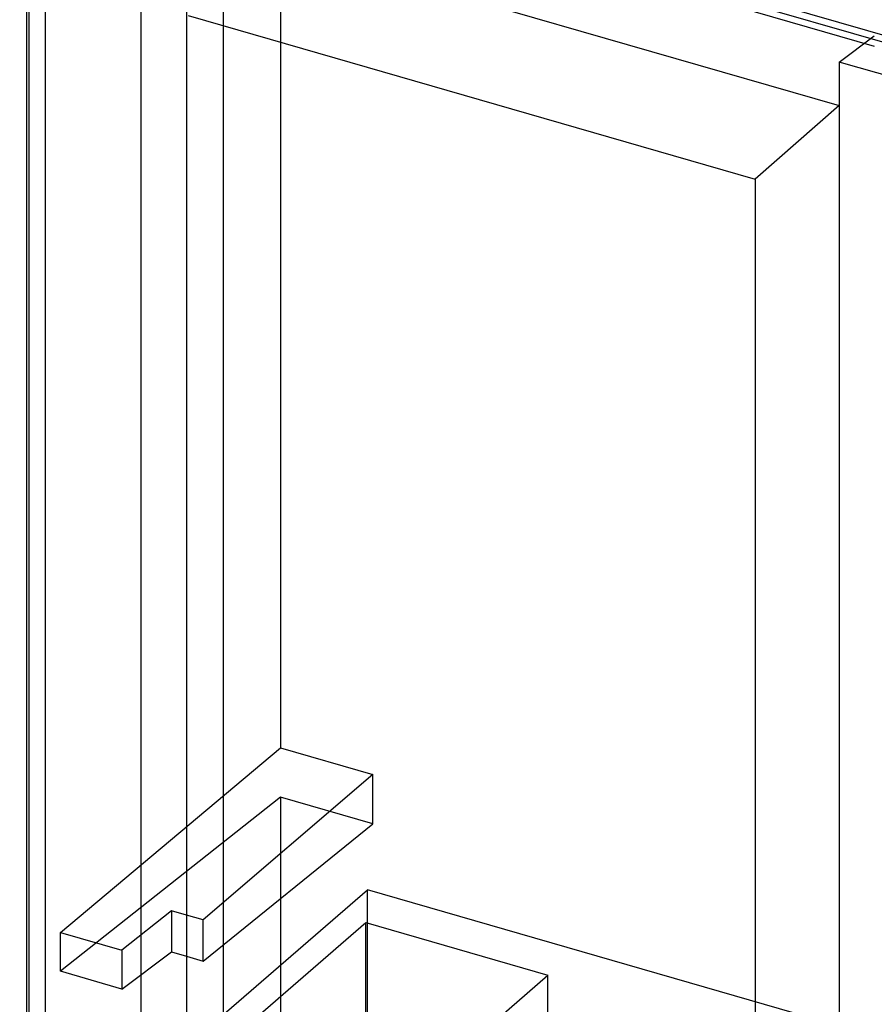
# Model space of a CAD drawing. Header units: millimetres. Extents: x 119 to 193, y -192 to -87.
# Tile 4 of 12: x 143 to 159, y -164 to -147. Entities that reach past the tile are written whole.
import ezdxf

# ---------------------------------------------------------------- set-up
doc = ezdxf.new("R2010")
doc.units = ezdxf.units.MM
doc.layers.add('MAIN-1', color=7, linetype='Continuous')
doc.layers.add('MAIN-2', color=7, linetype='Continuous')

msp = doc.modelspace()

# ---------------------------------------------------------------- linework, layer by layer
at = {"layer": 'MAIN-1'}
msp.add_line((161.528, -147.771), (119.799, -135.725), dxfattribs=at)
at = {"layer": 'MAIN-2'}
for p, q in [((143.617, -92.645), (143.617, -167.686)), ((143.947, -167.558), (143.947, -92.617)), ((145.627, -94.344), (145.627, -167.956)), ((161.653, -147.682), (128.707, -138.171)), ((147.072, -142.048), (147.072, -164.684)), ((145.211, -143.171), (158.526, -147.015)), ((146.427, -143.788), (146.427, -162.302)), ((148.081, -145.226), (148.081, -159.36)), ((148.081, -145.226), (157.91, -148.063)), ((143.663, -164.977), (143.663, -145.767)), ((146.46, -146.477), (156.43, -149.355)), ((157.907, -147.295), (158.526, -146.835)), ((157.907, -147.295), (157.907, -168.335)), ((160.164, -147.947), (157.907, -147.295)), ((157.91, -148.063), (156.43, -149.355)), ((157.91, -148.063), (157.91, -167.393)), ((156.43, -149.355), (156.43, -168.404)), ((144.213, -162.606), (148.081, -159.36)), ((148.081, -159.36), (149.708, -159.83)), ((149.708, -159.83), (146.721, -162.386)), ((149.708, -160.695), (149.708, -159.83)), ((148.081, -160.225), (144.213, -163.291)), ((148.081, -160.225), (148.081, -164.556)), ((149.708, -160.695), (148.081, -160.225)), ((146.721, -163.111), (149.708, -160.695)), ((146.711, -164.368), (149.611, -161.857)), ((162.601, -165.607), (149.611, -161.857)), ((149.611, -168.863), (149.611, -161.857)), ((146.167, -162.227), (145.295, -162.918)), ((146.427, -162.302), (146.167, -162.227)), ((146.167, -162.227), (146.167, -162.951)), ((146.427, -162.302), (146.427, -163.026)), ((146.721, -162.386), (146.427, -162.302)), ((146.721, -163.111), (146.721, -162.386)), ((147.186, -164.506), (149.581, -162.432)), ((149.581, -162.432), (152.787, -163.357)), ((149.581, -169.438), (149.581, -162.432)), ((144.213, -163.291), (144.213, -162.606)), ((144.213, -162.606), (145.295, -162.918)), ((145.295, -162.918), (145.295, -163.604)), ((145.295, -163.604), (146.167, -162.951)), ((146.167, -162.951), (146.427, -163.026)), ((146.427, -163.026), (146.721, -163.111)), ((146.427, -163.026), (146.427, -167.263)), ((145.295, -163.604), (144.213, -163.291)), ((150.392, -165.431), (152.787, -163.357)), ((152.787, -170.363), (152.787, -163.357))]:
    msp.add_line(p, q, dxfattribs=at)

doc.saveas('drawing.dxf')
